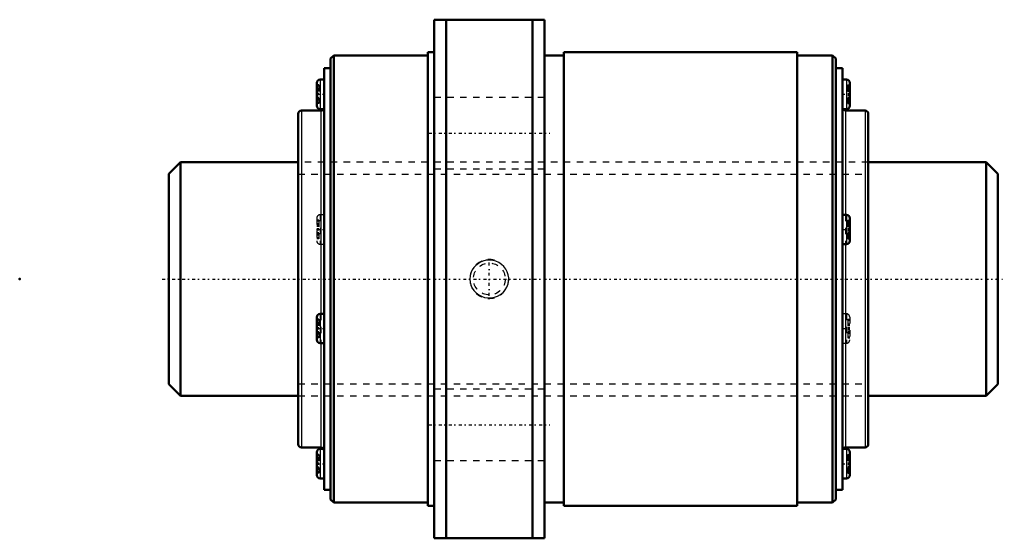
# Model space of a CAD drawing. Header units: millimetres. Extents: x -23 to 129, y -40 to 40.
import ezdxf

# ---------------------------------------------------------------- set-up
doc = ezdxf.new("R2010")
doc.units = ezdxf.units.MM
doc.linetypes.add('Center', pattern=[1.5, 0.45, -0.5, 0.05, -0.5])
doc.linetypes.add('Dashed', pattern=[2, 1, -1])
for name, color, linetype, lineweight in [('2d ConnectionPoints', 7, 'Continuous', 50), ('AM_0', 7, 'Continuous', 50), ('AM_4', 3, 'Continuous', 25), ('AM_5', 3, 'Continuous', 25), ('AM_7', 7, 'Center', 25), ('AM_9', 6, 'Dashed', 25)]:
    doc.layers.add(name, color=color, linetype=linetype, lineweight=lineweight)

# ---------------------------------------------------------------- blocks, each defined once
blk = doc.blocks.new('1_BLK3620_5_6ZZ_Nut_0_in_BLK3620_5_6ZZ_128LC7T_000_4')
at = {"layer": 'AM_0'}
for p, q in [((58, 40), (41, 40)), ((41, 40), (41, -40)), ((42.83, 40), (42.83, -40)), ((56.17, 40), (56.17, -40)), ((58, 40), (58, -40)), ((40, 35), (40, -35)), ((41, 35), (40, 35)), ((61, 35), (61, -35)), ((97, 35), (61, 35)), ((97, 35), (97, -35)), ((25.5, 34.5), (25, 34)), ((25, 34), (25, -34)), ((25.5, 34.5), (25.5, -34.5)), ((40, 34.5), (25.5, 34.5)), ((61, 34.5), (58, 34.5)), ((102.5, 34.5), (97, 34.5)), ((102.5, 34.5), (102.5, -34.5)), ((103, 34), (102.5, 34.5)), ((103, 34), (103, -34)), ((24, 32.5), (24, -32.5)), ((25, 32.5), (24, 32.5)), ((104, 32.5), (103, 32.5)), ((104, 32.5), (104, -32.5)), ((24, 30.76), (23.37, 30.76)), ((104.63, 30.76), (104, 30.76)), ((22.87, 30.26), (22.87, 26.72)), ((105.13, 30.26), (105.13, 26.72)), ((23.5, 26), (20.5, 26)), ((23.37, 26.22), (24, 26.22)), ((104.08, 26.22), (104.63, 26.22)), ((107.5, 26), (104.5, 26)), ((20, 25.5), (20, -25.5)), ((108, 25.5), (108, -25.5)), ((104.63, 9.91), (104, 9.91)), ((105.13, 9.41), (105.13, 5.87)), ((104, 5.37), (104.63, 5.37)), ((22.87, -5.87), (22.87, -9.41)), ((24, -5.37), (23.37, -5.37)), ((23.37, -9.91), (24, -9.91)), ((20.5, -26), (23.5, -26)), ((22.87, -26.72), (22.87, -30.26)), ((23.92, -26.22), (23.37, -26.22)), ((104.63, -26.22), (104, -26.22)), ((104.5, -26), (107.5, -26)), ((105.13, -26.72), (105.13, -30.26)), ((23.37, -30.76), (24, -30.76)), ((104, -30.76), (104.63, -30.76)), ((24, -32.5), (25, -32.5)), ((103, -32.5), (104, -32.5)), ((25, -34), (25.5, -34.5)), ((25.5, -34.5), (40, -34.5)), ((58, -34.5), (61, -34.5)), ((97, -34.5), (102.5, -34.5)), ((102.5, -34.5), (103, -34)), ((40, -35), (41, -35)), ((61, -35), (97, -35)), ((41, -40), (58, -40))]:
    blk.add_line(p, q, dxfattribs=at)
for centre, start, end in [((23.37, 30.26), 90, 180), ((104.63, 30.26), 360, 90), ((20.5, 25.5), 90, 180), ((23.37, 26.72), 180, 270), ((23.5, 26.5), 270, 326.6072), ((104.5, 26.5), 180, 270), ((104.63, 26.72), 270, 0), ((107.5, 25.5), 0, 90), ((104.63, 9.41), 360, 90), ((104.63, 5.87), 270, 0), ((23.37, -5.87), 90, 180), ((23.37, -9.41), 180, 270), ((20.5, -25.5), 180, 270), ((107.5, -25.5), 270, 360), ((23.37, -26.72), 90, 180), ((23.5, -26.5), 360, 90), ((104.5, -26.5), 90, 146.6072), ((104.63, -26.72), 360, 90), ((23.37, -30.26), 180, 270), ((104.63, -30.26), 270, 0)]:
    blk.add_arc(centre, 0.5, start, end, dxfattribs=at)
at = {"layer": 'AM_4'}
for p, q in [((23.37, 30.76), (23.37, 26.22)), ((104.63, 30.76), (104.63, 26.22)), ((20.5, 26), (20.5, -26)), ((23.5, 26), (23.5, -5.37)), ((104.5, 26), (104.5, 9.91)), ((107.5, 26), (107.5, -26)), ((104.63, 9.91), (104.63, 5.37)), ((104.5, 5.37), (104.5, -26)), ((23.37, -5.37), (23.37, -9.91)), ((23.5, -9.91), (23.5, -26)), ((23.37, -26.22), (23.37, -30.76)), ((104.63, -26.22), (104.63, -30.76))]:
    blk.add_line(p, q, dxfattribs=at)
at = {"layer": 'AM_5', "linetype": 'Dashed'}
blk.add_arc((49.5, 0), 3, 75, 15, dxfattribs=at)
at = {"layer": 'AM_7'}
for p, q in [((22.81, 28.49), (24.06, 28.49)), ((103.94, 28.49), (105.19, 28.49)), ((40.15, 22.5), (58.85, 22.5)), ((22.81, 7.64), (24.06, 7.64)), ((103.94, 7.64), (105.19, 7.64)), ((49.5, -2.58), (49.5, 2.58)), ((22.81, -7.64), (24.06, -7.64)), ((103.94, -7.64), (105.19, -7.64)), ((40.15, -22.5), (58.85, -22.5)), ((22.81, -28.49), (24.06, -28.49)), ((103.94, -28.49), (105.19, -28.49))]:
    blk.add_line(p, q, dxfattribs=at)
at = {"layer": 'AM_9'}
for p, q in [((23.17, 29.93), (22.87, 29.93)), ((23.17, 29.76), (22.87, 29.76)), ((23.17, 29.38), (22.87, 29.38)), ((23.17, 29.21), (22.87, 29.21)), ((23.17, 29.18), (22.87, 29.18)), ((23.17, 29.03), (22.87, 29.03)), ((22.87, 29.01), (23.17, 29.01)), ((23.17, 29.93), (23.17, 27.06)), ((104.83, 29.93), (105.13, 29.93)), ((104.83, 29.93), (104.83, 27.06)), ((104.83, 29.76), (105.13, 29.76)), ((104.83, 29.22), (105.13, 29.22)), ((104.83, 29.18), (105.13, 29.18)), ((104.83, 29.05), (105.13, 29.05)), ((104.83, 28.98), (105.13, 28.98)), ((104.83, 28.97), (105.13, 28.97)), ((23.17, 28.6), (22.87, 28.6)), ((23.17, 28.54), (22.87, 28.54)), ((23.17, 28.45), (22.87, 28.45)), ((23.17, 28.39), (22.87, 28.39)), ((23.17, 27.98), (22.87, 27.98)), ((23.17, 27.96), (22.87, 27.96)), ((23.17, 27.81), (22.87, 27.81)), ((23.17, 27.78), (22.87, 27.78)), ((23.17, 27.61), (22.87, 27.61)), ((58, 28), (41, 28)), ((104.83, 28.64), (105.13, 28.64)), ((104.83, 28.54), (105.13, 28.54)), ((104.83, 28.45), (105.13, 28.45)), ((104.83, 28.35), (105.13, 28.35)), ((105.13, 28.02), (104.83, 28.02)), ((104.83, 28.01), (105.13, 28.01)), ((104.83, 27.94), (105.13, 27.94)), ((104.83, 27.81), (105.13, 27.81)), ((104.83, 27.77), (105.13, 27.77)), ((23.17, 27.23), (22.87, 27.23)), ((23.17, 27.06), (22.87, 27.06)), ((104, 26.22), (104.08, 26.22)), ((104.83, 27.23), (105.13, 27.23)), ((104.83, 27.06), (105.13, 27.06)), ((108, 18), (20, 18)), ((41, 17), (58, 17)), ((22.87, 9.41), (22.87, 5.87)), ((24, 9.91), (23.37, 9.91)), ((23.37, 9.91), (23.37, 5.37)), ((104.5, 9.91), (104.5, 5.37)), ((23.17, 9.07), (22.87, 9.07)), ((23.17, 8.9), (22.87, 8.9)), ((23.17, 8.52), (22.87, 8.52)), ((23.17, 8.35), (22.87, 8.35)), ((23.17, 8.32), (22.87, 8.32)), ((23.17, 8.17), (22.87, 8.17)), ((22.87, 8.15), (23.17, 8.15)), ((23.17, 7.74), (22.87, 7.74)), ((23.17, 7.68), (22.87, 7.68)), ((23.17, 9.07), (23.17, 6.2)), ((104.83, 9.07), (105.13, 9.07)), ((104.83, 9.07), (104.83, 6.2)), ((104.83, 8.9), (105.13, 8.9)), ((104.83, 8.36), (105.13, 8.36)), ((104.83, 8.32), (105.13, 8.32)), ((104.83, 8.19), (105.13, 8.19)), ((104.83, 8.12), (105.13, 8.12)), ((104.83, 8.11), (105.13, 8.11)), ((104.83, 7.78), (105.13, 7.78)), ((104.83, 7.68), (105.13, 7.68)), ((23.17, 7.59), (22.87, 7.59)), ((23.17, 7.53), (22.87, 7.53)), ((23.17, 7.12), (22.87, 7.12)), ((23.17, 7.1), (22.87, 7.1)), ((23.17, 6.95), (22.87, 6.95)), ((23.17, 6.92), (22.87, 6.92)), ((23.17, 6.75), (22.87, 6.75)), ((23.17, 6.37), (22.87, 6.37)), ((23.17, 6.2), (22.87, 6.2)), ((104.83, 7.59), (105.13, 7.59)), ((104.83, 7.49), (105.13, 7.49)), ((105.13, 7.16), (104.83, 7.16)), ((104.83, 7.15), (105.13, 7.15)), ((104.83, 7.08), (105.13, 7.08)), ((104.83, 6.95), (105.13, 6.95)), ((104.83, 6.91), (105.13, 6.91)), ((104.83, 6.37), (105.13, 6.37)), ((104.83, 6.2), (105.13, 6.2)), ((23.37, 5.37), (24, 5.37)), ((23.5, -5.37), (23.5, -9.91)), ((104.63, -5.37), (104, -5.37)), ((104.63, -5.37), (104.63, -9.91)), ((105.13, -5.87), (105.13, -9.41)), ((23.17, -6.2), (22.87, -6.2)), ((23.17, -6.37), (22.87, -6.37)), ((23.17, -6.75), (22.87, -6.75)), ((23.17, -6.92), (22.87, -6.92)), ((23.17, -6.95), (22.87, -6.95)), ((23.17, -7.1), (22.87, -7.1)), ((22.87, -7.12), (23.17, -7.12)), ((23.17, -7.53), (22.87, -7.53)), ((23.17, -7.59), (22.87, -7.59)), ((23.17, -6.2), (23.17, -9.07)), ((104.83, -6.2), (105.13, -6.2)), ((104.83, -6.2), (104.83, -9.07)), ((104.83, -6.37), (105.13, -6.37)), ((104.83, -6.91), (105.13, -6.91)), ((104.83, -6.95), (105.13, -6.95)), ((104.83, -7.08), (105.13, -7.08)), ((104.83, -7.15), (105.13, -7.15)), ((104.83, -7.16), (105.13, -7.16)), ((104.83, -7.49), (105.13, -7.49)), ((104.83, -7.59), (105.13, -7.59)), ((23.17, -7.68), (22.87, -7.68)), ((23.17, -7.74), (22.87, -7.74)), ((23.17, -8.15), (22.87, -8.15)), ((23.17, -8.17), (22.87, -8.17)), ((23.17, -8.32), (22.87, -8.32)), ((23.17, -8.35), (22.87, -8.35)), ((23.17, -8.52), (22.87, -8.52)), ((23.17, -8.9), (22.87, -8.9)), ((23.17, -9.07), (22.87, -9.07)), ((104.83, -7.68), (105.13, -7.68)), ((104.83, -7.78), (105.13, -7.78)), ((105.13, -8.11), (104.83, -8.11)), ((104.83, -8.12), (105.13, -8.12)), ((104.83, -8.19), (105.13, -8.19)), ((104.83, -8.32), (105.13, -8.32)), ((104.83, -8.36), (105.13, -8.36)), ((104.83, -8.9), (105.13, -8.9)), ((104.83, -9.07), (105.13, -9.07)), ((104, -9.91), (104.63, -9.91)), ((20, -18), (108, -18)), ((58, -17), (41, -17)), ((23.17, -27.06), (22.87, -27.06)), ((23.17, -27.23), (22.87, -27.23)), ((23.17, -27.06), (23.17, -29.93)), ((24, -26.22), (23.92, -26.22)), ((104.83, -27.06), (105.13, -27.06)), ((104.83, -27.06), (104.83, -29.93)), ((104.83, -27.23), (105.13, -27.23)), ((23.17, -27.61), (22.87, -27.61)), ((23.17, -27.78), (22.87, -27.78)), ((23.17, -27.81), (22.87, -27.81)), ((23.17, -27.96), (22.87, -27.96)), ((22.87, -27.98), (23.17, -27.98)), ((23.17, -28.39), (22.87, -28.39)), ((23.17, -28.45), (22.87, -28.45)), ((23.17, -28.54), (22.87, -28.54)), ((23.17, -28.6), (22.87, -28.6)), ((41, -28), (58, -28)), ((104.83, -27.77), (105.13, -27.77)), ((104.83, -27.81), (105.13, -27.81)), ((104.83, -27.94), (105.13, -27.94)), ((104.83, -28.01), (105.13, -28.01)), ((104.83, -28.02), (105.13, -28.02)), ((104.83, -28.35), (105.13, -28.35)), ((104.83, -28.45), (105.13, -28.45)), ((104.83, -28.54), (105.13, -28.54)), ((104.83, -28.64), (105.13, -28.64)), ((23.17, -29.01), (22.87, -29.01)), ((23.17, -29.03), (22.87, -29.03)), ((23.17, -29.18), (22.87, -29.18)), ((23.17, -29.21), (22.87, -29.21)), ((23.17, -29.38), (22.87, -29.38)), ((23.17, -29.76), (22.87, -29.76)), ((23.17, -29.93), (22.87, -29.93)), ((105.13, -28.97), (104.83, -28.97)), ((104.83, -28.98), (105.13, -28.98)), ((104.83, -29.05), (105.13, -29.05)), ((104.83, -29.18), (105.13, -29.18)), ((104.83, -29.22), (105.13, -29.22)), ((104.83, -29.76), (105.13, -29.76)), ((104.83, -29.93), (105.13, -29.93))]:
    blk.add_line(p, q, dxfattribs=at)
blk.add_lwpolyline([(47.41, 2.09), (47.11, 1.77), (46.87, 1.4), (46.66, 0.95), (46.54, 0.47), (46.5, -0.01), (46.54, -0.49), (46.66, -0.95), (46.86, -1.39), (47.13, -1.79), (47.46, -2.14), (47.86, -2.44), (48.29, -2.67), (48.77, -2.83), (49.27, -2.91), (49.79, -2.91), (50.3, -2.82), (50.78, -2.64), (51.23, -2.39), (51.63, -2.06), (51.96, -1.67), (52.21, -1.24), (52.39, -0.77), (52.48, -0.3), (52.49, 0.19), (52.42, 0.66), (52.27, 1.12), (52.05, 1.54), (51.75, 1.93), (51.4, 2.26), (50.99, 2.54), (50.53, 2.74), (50.05, 2.87), (49.53, 2.92), (49.02, 2.89), (48.52, 2.76), (48.05, 2.56), (47.41, 2.09)], dxfattribs=at)
blk.add_circle((49.5, 0), 2.46, dxfattribs=at)
for centre, start, end in [((23.5, 26.5), 326.6072, 0), ((23.37, 9.41), 90, 180), ((23.37, 5.87), 180, 270), ((104.63, -5.87), 360, 90), ((104.63, -9.41), 270, 0), ((104.5, -26.5), 146.6072, 180)]:
    blk.add_arc(centre, 0.5, start, end, dxfattribs=at)
blk = doc.blocks.new('2_BLK3620_5_60ZZ0_Shaft_0_in_BLK3620_5_6ZZ_128LC7T_000_4')
at = {"layer": 'AM_0'}
for p, q in [((1.8, 18), (0, 16.2)), ((1.8, 18), (1.8, -18)), ((20, 18), (1.8, 18)), ((126.2, 18), (108, 18)), ((128, 16.2), (126.2, 18)), ((126.2, 18), (126.2, -18)), ((0, 16.2), (0, -16.2)), ((128, 16.2), (128, -16.2)), ((0, -16.2), (1.8, -18)), ((126.2, -18), (128, -16.2)), ((1.8, -18), (20, -18)), ((108, -18), (126.2, -18))]:
    blk.add_line(p, q, dxfattribs=at)
at = {"layer": 'AM_5', "linetype": 'Dashed'}
for p, q in [((20, 16.1595), (108, 16.1595)), ((20, -16.1595), (108, -16.1595))]:
    blk.add_line(p, q, dxfattribs=at)
at = {"layer": 'AM_7'}
blk.add_line((-1, 0), (129, 0), dxfattribs=at)
at = {"layer": 'AM_9'}
for p, q in [((108, 18), (20, 18)), ((20, -18), (108, -18))]:
    blk.add_line(p, q, dxfattribs=at)

msp = doc.modelspace()

# ---------------------------------------------------------------- linework, layer by layer
at = {"layer": '2d ConnectionPoints'}
for p in [(-23, 0), (0, 0), (128, 0)]:
    msp.add_point(p, dxfattribs=at)

# ---------------------------------------------------------------- block references
for name in ['1_BLK3620_5_6ZZ_Nut_0_in_BLK3620_5_6ZZ_128LC7T_000_4', '2_BLK3620_5_60ZZ0_Shaft_0_in_BLK3620_5_6ZZ_128LC7T_000_4']:
    msp.add_blockref(name, (0, 0))

doc.saveas('drawing.dxf')
